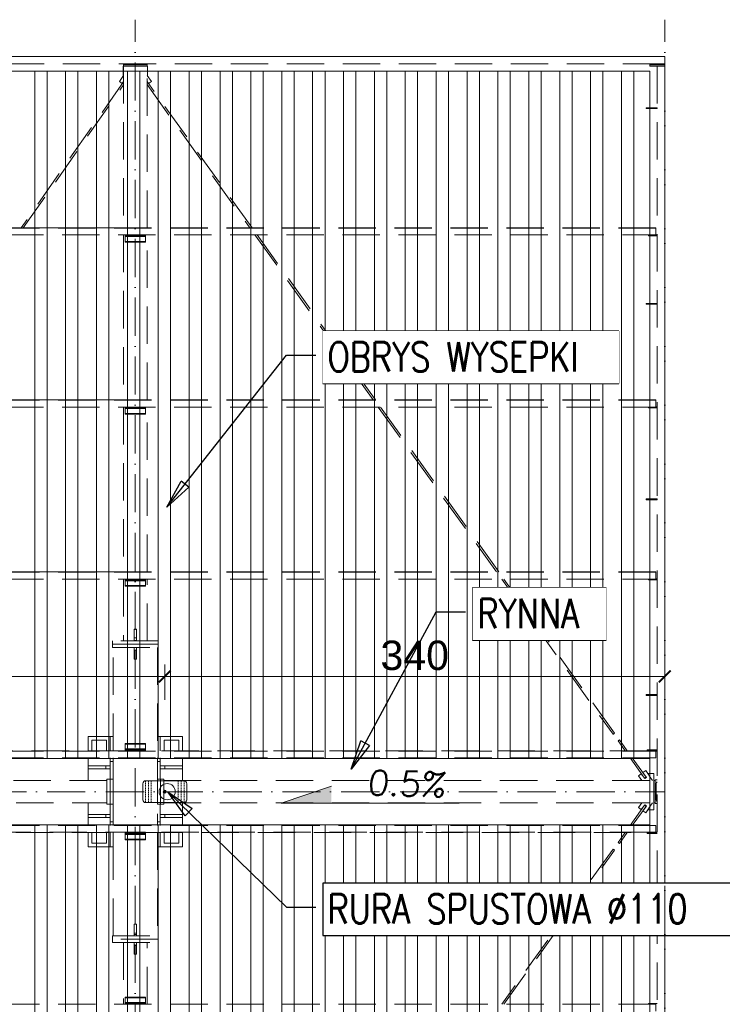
# Model space of a CAD drawing. Extents: x 64716 to 7565828, y -87108 to 5881792.
# Tile 13 of 160: x 117569 to 122347, y -47741 to -41045. Entities that reach past the tile are written whole.
import ezdxf

# ---------------------------------------------------------------- set-up
doc = ezdxf.new("R2010")
doc.units = 0
doc.header["$MEASUREMENT"] = 0
doc.set_wipeout_variables(frame=1)
for name, pattern in [('DASH', [0.75, 0.5, -0.25]), ('DASHDOT', [20, 13, -3.4, 0.2, -3.4]), ('DASHED', [19.05, 12.7, -6.35])]:
    doc.linetypes.add(name, pattern=pattern)
for name, color, linetype, lineweight in [('- AGP-1_WYMIARY', 7, 'Continuous', 20), ('a___wymiary', 46, 'Continuous', 18), ('BK_0.13', 4, 'Continuous', 9), ('BK_Beton', 140, 'Continuous', 15), ('BK_Kreskowanie', 215, 'Continuous', 5), ('BK_Opisy', 31, 'Continuous', 20), ('BK_Osie', 6, 'DASHDOT', 5), ('BK_Stal', 247, 'Continuous', 9)]:
    doc.layers.add(name, color=color, linetype=linetype, lineweight=lineweight)
for name, color, linetype in [('100_rzut_okna', 1, 'Continuous'), ('Rbcs_EX_Profile', 7, 'Continuous'), ('TB_CIENKA', 5, 'Continuous'), ('TB_WYMIAROWANIE', 5, 'Continuous')]:
    doc.layers.add(name, color=color, linetype=linetype)
doc.layers.add('tlo', color=7, linetype='Continuous', lineweight=9, true_color=0xb2b2b2)
doc.styles.add('ARIAL', font='arial.ttf')
doc.styles.add('ROMANS', font='simplex.shx', dxfattribs={"width": 0.8, "oblique": 15})
doc.styles.add('styl1', font='simplex.shx', dxfattribs={"oblique": 5})
doc.dimstyles.new('1_100', dxfattribs={"dimscale": 10, "dimtxt": 25, "dimasz": 20, "dimexe": 10, "dimexo": 10, "dimgap": 1, "dimtad": 0, "dimdec": 0, "dimzin": 0, "dimdsep": 46, "dimtxsty": 'ROMANS', "dimblk1": 'OBLIQUE', "dimblk2": 'OBLIQUE', "dimsah": 1, "dimcen": 0, "dimdle": 10, "dimclrd": 256, "dimclre": 256, "dimclrt": 2, "dimadec": 0, "dimazin": 0, "dimtfac": 0.4, "dimtdec": 0, "dimtmove": 0, "dimatfit": 3, "dimldrblk": 'CLOSEDBLANK', "dimfxl": 1, "dimtvp": 1, "dimtolj": 1, "dimtzin": 0, "dimarcsym": 0})
doc.dimstyles.new('mosstowy 1-100', dxfattribs={"dimscale": 20, "dimtxt": 10, "dimasz": 4, "dimexe": 4, "dimexo": 4, "dimgap": 2, "dimtad": 1, "dimdec": 0, "dimlfac": 0.1, "dimtxsty": 'ARIAL', "dimblk": 'ARCHTICK', "dimcen": 4, "dimclrd": 4, "dimclre": 4, "dimclrt": 256, "dimadec": 0, "dimazin": 0, "dimtfac": 1, "dimtdec": 0, "dimtmove": 1, "dimatfit": 3, "dimfxl": 8, "dimfxlon": 1, "dimlwd": 9, "dimlwe": 9, "dimarcsym": 0})

# ---------------------------------------------------------------- blocks, each defined once
blk = doc.blocks.new('dfgdfgdfgdfg')
at = {"layer": 'Rbcs_EX_Profile', "color": 0, "linetype": 'DASHED', "lineweight": 5, "ltscale": 20}
for p, q in [((-3567.9, -8297.7), (-10709.9, -8297.7)), ((-3567.9, -8297.7), (-3567.9, -8347.7)), ((-10709.9, -8347.7), (-3567.9, -8347.7)), ((-7247.9, -8363.7), (-7251.6, -8363.7)), ((-7251.6, -8363.7), (-7251.6, -8433.2)), ((-7247.9, -8347.7), (-7247.9, -8355.7)), ((-7087.9, -8355.7), (-7247.9, -8355.7)), ((-7247.9, -8355.7), (-7247.9, -8363.7)), ((-7087.9, -8355.7), (-7247.9, -8355.7)), ((-7087.9, -8363.7), (-7247.9, -8363.7)), ((-7247.9, -8363.7), (-7247.9, -9463.7)), ((-7087.9, -8355.7), (-7087.9, -8347.7)), ((-7087.9, -8355.7), (-7087.9, -8363.7)), ((-7084.1, -8363.7), (-7087.9, -8363.7)), ((-7087.9, -9463.7), (-7087.9, -8363.7)), ((-7084.1, -8433), (-7084.1, -8363.7)), ((-3667.9, -8347.7), (-3667.9, -8355.7)), ((-3667.9, -8347.7), (-3567.9, -8347.7)), ((-3567.9, -8355.7), (-3667.9, -8355.7)), ((-3667.9, -8355.7), (-3667.9, -8363.7)), ((-3567.9, -8355.7), (-3667.9, -8355.7)), ((-3667.9, -8363.7), (-3567.9, -8363.7)), ((-3567.9, -8363.7), (-3617.9, -8363.7)), ((-3617.9, -8363.7), (-3617.9, -18231.7)), ((-3567.9, -8355.7), (-3567.9, -8347.7)), ((-3567.9, -8363.7), (-3567.9, -8355.7)), ((-3567.9, -18231.7), (-3567.9, -8363.7)), ((-7247.9, -8427.9), (-7276.5, -8468.7)), ((-7247.9, -8428), (-7276.4, -8468.6)), ((-7059, -8468.2), (-7087.9, -8427.8)), ((-7247.9, -8469.8), (-7944.8, -9463.7)), ((-7930.1, -9463.7), (-7247.9, -8490.7)), ((-7276.4, -8468.6), (-7276.5, -8468.7)), ((-7276.5, -8468.7), (-7257.7, -8481.9)), ((-7276.4, -8468.6), (-7257.6, -8481.9)), ((-7257.7, -8481.9), (-7257.6, -8481.9)), ((-7257.6, -8481.9), (-7247.9, -8468)), ((-7077.7, -8481.5), (-7087.9, -8467.3)), ((-6374.3, -9463.7), (-7087.9, -8468.9)), ((-7087.9, -8489.5), (-6389.1, -9463.7)), ((-7077.7, -8481.5), (-7059, -8468.2)), ((-3692.9, -8646.7), (-3692.9, -8652.7)), ((-3692.9, -8646.7), (-3617.9, -8646.7)), ((-3692.9, -8652.7), (-3617.9, -8652.7)), ((-3617.9, -8652.7), (-3617.9, -8646.7)), ((-3627.9, -9463.7), (-10712.9, -9463.7)), ((-3627.9, -9465.6), (-10712.9, -9465.6)), ((-3627.9, -9465.7), (-10712.9, -9465.7)), ((-7247.9, -9463.7), (-10667.9, -9463.7)), ((-7087.9, -9463.7), (-7247.9, -9463.7)), ((-3627.9, -9463.7), (-7087.9, -9463.7)), ((-3627.9, -9465.6), (-3627.9, -9463.7)), ((-3627.9, -9463.7), (-3627.9, -9463.7)), ((-3627.9, -9511.7), (-3627.9, -9465.6)), ((-10712.9, -9511.7), (-3627.9, -9511.7)), ((-7247.9, -9511.7), (-7247.9, -10633.7)), ((-7237.9, -9511.7), (-7237.9, -9513.7)), ((-7237.9, -9513.7), (-7237.9, -9517.1)), ((-7237.9, -9513.7), (-7097.9, -9513.7)), ((-7237.9, -9517.1), (-7237.9, -9522.8)), ((-7237.9, -9517.1), (-7097.9, -9517.1)), ((-7237.9, -9522.8), (-7097.9, -9522.8)), ((-7237.9, -9522.8), (-7237.9, -9556.3)), ((-7237.9, -9556.3), (-7237.9, -9559.7)), ((-7237.9, -9556.3), (-7097.9, -9556.3)), ((-7237.9, -9559.7), (-7097.9, -9559.7)), ((-7097.9, -9513.7), (-7097.9, -9511.7)), ((-7097.9, -9517.1), (-7097.9, -9513.7)), ((-7097.9, -9522.8), (-7097.9, -9517.1)), ((-7097.9, -9556.3), (-7097.9, -9522.8)), ((-7097.9, -9559.7), (-7097.9, -9556.3)), ((-7087.9, -10633.7), (-7087.9, -9511.7)), ((-6354.7, -9511.7), (-5549.9, -10633.7)), ((-5535.1, -10633.7), (-6339.9, -9511.7)), ((-3677.9, -9511.7), (-3677.9, -9517.6)), ((-3677.9, -9517.6), (-3617.9, -9517.6)), ((-3617.9, -9509.8), (-3627.9, -9509.8)), ((-3627.9, -9511.6), (-3617.9, -9511.6)), ((-3692.9, -9976.7), (-3692.9, -9982.7)), ((-3692.9, -9976.7), (-3617.9, -9976.7)), ((-3617.9, -9982.7), (-3617.9, -9976.7)), ((-3692.9, -9982.7), (-3617.9, -9982.7)), ((-3627.9, -10633.7), (-10712.9, -10633.7)), ((-3627.9, -10635.6), (-10712.9, -10635.6)), ((-3627.9, -10635.7), (-10712.9, -10635.7)), ((-7247.9, -10633.7), (-10667.9, -10633.7)), ((-7087.9, -10633.7), (-7247.9, -10633.7)), ((-3627.9, -10633.7), (-7087.9, -10633.7)), ((-3627.9, -10635.6), (-3627.9, -10633.7)), ((-3627.9, -10633.7), (-3627.9, -10633.7)), ((-3627.9, -10681.7), (-3627.9, -10635.6)), ((-10712.9, -10681.7), (-3627.9, -10681.7)), ((-7247.9, -10681.7), (-7247.9, -11803.7)), ((-7237.9, -10681.7), (-7237.9, -10683.7)), ((-7237.9, -10683.7), (-7237.9, -10687.1)), ((-7237.9, -10683.7), (-7097.9, -10683.7)), ((-7237.9, -10687.1), (-7237.9, -10692.8)), ((-7237.9, -10687.1), (-7097.9, -10687.1)), ((-7237.9, -10692.8), (-7097.9, -10692.8)), ((-7237.9, -10692.8), (-7237.9, -10726.3)), ((-7097.9, -10683.7), (-7097.9, -10681.7)), ((-7097.9, -10687.1), (-7097.9, -10683.7)), ((-7097.9, -10692.8), (-7097.9, -10687.1)), ((-7097.9, -10726.3), (-7097.9, -10692.8)), ((-7087.9, -11803.7), (-7087.9, -10681.7)), ((-5515.5, -10681.7), (-4710.7, -11803.7)), ((-4695.9, -11803.7), (-5500.7, -10681.7)), ((-3677.9, -10681.7), (-3677.9, -10687.6)), ((-3677.9, -10687.6), (-3617.9, -10687.6)), ((-3617.9, -10679.8), (-3627.9, -10679.8)), ((-3627.9, -10681.6), (-3617.9, -10681.6)), ((-7237.9, -10726.3), (-7237.9, -10729.7)), ((-7237.9, -10726.3), (-7097.9, -10726.3)), ((-7237.9, -10729.7), (-7097.9, -10729.7)), ((-7097.9, -10729.7), (-7097.9, -10726.3)), ((-3692.9, -11306.7), (-3692.9, -11312.7)), ((-3692.9, -11306.7), (-3617.9, -11306.7)), ((-3617.9, -11312.7), (-3692.9, -11312.7)), ((-3617.9, -11312.7), (-3617.9, -11306.7)), ((-3627.9, -11803.7), (-10712.9, -11803.7)), ((-3627.9, -11805.6), (-10712.9, -11805.6)), ((-3627.9, -11805.7), (-10712.9, -11805.7)), ((-10712.9, -11851.7), (-3627.9, -11851.7)), ((-7247.9, -11803.7), (-10667.9, -11803.7)), ((-7087.9, -11803.7), (-7247.9, -11803.7)), ((-7247.9, -11851.7), (-7247.9, -12272.4)), ((-7237.9, -11853.7), (-7237.9, -11851.7)), ((-7097.9, -11853.7), (-7097.9, -11851.7)), ((-3627.9, -11803.7), (-7087.9, -11803.7)), ((-7087.9, -12272.4), (-7087.9, -11851.7)), ((-4676.3, -11851.7), (-3918.9, -12907.6)), ((-3909.1, -12900.6), (-4661.5, -11851.7)), ((-3677.9, -11851.7), (-3677.9, -11857.6)), ((-3627.9, -11805.6), (-3627.9, -11803.7)), ((-3627.9, -11803.7), (-3627.9, -11803.7)), ((-3627.9, -11851.7), (-3627.9, -11805.6)), ((-3617.9, -11849.8), (-3627.9, -11849.8)), ((-3627.9, -11851.6), (-3617.9, -11851.6)), ((-7237.9, -11853.7), (-7237.9, -11857.1)), ((-7237.9, -11853.7), (-7097.9, -11853.7)), ((-7237.9, -11857.1), (-7237.9, -11862.8)), ((-7237.9, -11857.1), (-7097.9, -11857.1)), ((-7237.9, -11862.8), (-7097.9, -11862.8)), ((-7237.9, -11896.3), (-7237.9, -11862.8)), ((-7237.9, -11896.3), (-7237.9, -11899.7)), ((-7237.9, -11896.3), (-7097.9, -11896.3)), ((-7237.9, -11899.7), (-7097.9, -11899.7)), ((-7097.9, -11857.1), (-7097.9, -11853.7)), ((-7097.9, -11862.8), (-7097.9, -11857.1)), ((-7097.9, -11896.3), (-7097.9, -11862.8)), ((-7097.9, -11899.7), (-7097.9, -11896.3)), ((-3677.9, -11857.6), (-3617.9, -11857.6)), ((-7160.9, -12192.4), (-7174.9, -12192.4)), ((-7174.9, -12192.4), (-7174.9, -12252.4)), ((-7174.9, -12252.4), (-7160.9, -12252.4)), ((-7174.9, -12252.4), (-7174.9, -12272.4)), ((-7160.9, -12252.4), (-7160.9, -12192.4)), ((-7160.9, -12252.4), (-7160.9, -12272.4)), ((-7322.9, -12272.4), (-7322.9, -12294.4)), ((-7012.9, -12272.4), (-7322.9, -12272.4)), ((-7012.9, -12294.4), (-7322.9, -12294.4)), ((-7322.9, -12294.4), (-7322.9, -12316.4)), ((-7322.9, -12294.4), (-7012.9, -12294.4)), ((-7322.9, -12316.4), (-7012.9, -12316.4)), ((-7317.9, -13020.1), (-7317.9, -12316.4)), ((-7174.9, -12272.4), (-7160.9, -12272.4)), ((-7160.9, -12316.4), (-7174.9, -12316.4)), ((-7174.9, -12316.4), (-7174.9, -12336.4)), ((-7160.9, -12336.4), (-7160.9, -12316.4)), ((-7017.9, -12316.4), (-7017.9, -13020.1)), ((-7012.9, -12294.4), (-7012.9, -12272.4)), ((-7012.9, -12316.4), (-7012.9, -12294.4)), ((-7160.9, -12336.4), (-7174.9, -12336.4)), ((-7174.9, -12336.4), (-7174.9, -12396.4)), ((-7160.9, -12396.4), (-7160.9, -12336.4)), ((-7174.9, -12396.4), (-7160.9, -12396.4)), ((-3692.9, -12636.7), (-3692.9, -12642.7)), ((-3617.9, -12636.7), (-3692.9, -12636.7)), ((-3617.9, -12642.7), (-3692.9, -12642.7)), ((-3617.9, -12642.7), (-3617.9, -12636.7)), ((-7337.9, -12922.7), (-7487.9, -12922.7)), ((-7487.9, -12922.7), (-7487.9, -13020.1)), ((-7317.9, -12922.7), (-7337.9, -12922.7)), ((-7337.9, -12922.7), (-7337.9, -13020.1)), ((-7317.9, -13020.1), (-7317.9, -12922.7)), ((-6997.9, -12922.7), (-7017.9, -12922.7)), ((-6997.9, -13020.1), (-6997.9, -12922.7)), ((-6847.9, -12922.7), (-6997.9, -12922.7)), ((-6847.9, -13020.1), (-6847.9, -12922.7)), ((-3918.9, -12907.6), (-3918.5, -12907.3)), ((-3918.5, -12907.3), (-3917.4, -12906.6)), ((-3917.4, -12906.6), (-3915.8, -12905.5)), ((-3915.8, -12905.5), (-3914, -12904.1)), ((-3914, -12904.1), (-3912.1, -12902.8)), ((-3912.1, -12902.8), (-3910.5, -12901.7)), ((-3910.5, -12901.7), (-3909.5, -12900.9)), ((-3909.5, -12900.9), (-3909.1, -12900.6)), ((-7362.9, -12947.7), (-7462.9, -12947.7)), ((-7462.9, -12947.7), (-7462.9, -13020.1)), ((-7362.9, -13020.1), (-7362.9, -12947.7)), ((-7237.9, -12970), (-7237.9, -12973.6)), ((-7097.9, -12970), (-7237.9, -12970)), ((-7097.9, -12970), (-7237.9, -12970)), ((-7237.9, -12970), (-7237.9, -12970)), ((-7097.9, -12973.6), (-7237.9, -12973.6)), ((-7237.9, -12973.6), (-7237.9, -13007.1)), ((-7097.9, -12973.6), (-7097.9, -12970)), ((-7097.9, -12970), (-7097.9, -12970)), ((-7097.9, -13007.1), (-7097.9, -12973.6)), ((-6872.9, -12947.7), (-6972.9, -12947.7)), ((-6972.9, -12947.7), (-6972.9, -13020.1)), ((-6872.9, -13020.1), (-6872.9, -12947.7)), ((-3885.3, -12953), (-3875.5, -12946)), ((-3885.3, -12953), (-3837.2, -13020.1)), ((-3822.4, -13020.1), (-3875.5, -12946)), ((-10712.9, -13021.7), (-3687.9, -13021.7)), ((-7237.9, -13020.1), (-10647.9, -13020.1)), ((-7237.9, -13007.1), (-7237.9, -13014.2)), ((-7097.9, -13007.1), (-7237.9, -13007.1)), ((-7097.9, -13014.2), (-7237.9, -13014.2)), ((-7237.9, -13014.2), (-7237.9, -13015.4)), ((-7237.9, -13015.4), (-7237.9, -13018.9)), ((-7237.9, -13015.4), (-7097.9, -13015.4)), ((-7097.9, -13018.9), (-7237.9, -13018.9)), ((-7237.9, -13018.9), (-7237.9, -13021.4)), ((-7237.9, -13021.4), (-7097.9, -13021.4)), ((-7097.9, -13014.2), (-7097.9, -13007.1)), ((-7097.9, -13015.4), (-7097.9, -13014.2)), ((-7097.9, -13018.9), (-7097.9, -13015.4)), ((-7097.9, -13021.4), (-7097.9, -13018.9)), ((-3687.9, -13020.1), (-7097.9, -13020.1)), ((-3617.9, -13013.9), (-3687.9, -13013.9)), ((-3687.9, -13013.9), (-3687.9, -13015.7)), ((-3687.9, -13015.7), (-3687.9, -13021.7)), ((-3687.9, -13015.7), (-3617.9, -13015.7)), ((-3687.9, -13021.7), (-3617.9, -13021.7)), ((-3627.9, -13066.6), (-3627.9, -13021.7)), ((-10712.9, -13066.6), (-3627.9, -13066.6)), ((-7487.9, -13066.6), (-7487.9, -13122.7)), ((-7367.9, -13122.7), (-7487.9, -13122.7)), ((-7487.9, -13122.7), (-7487.9, -13142.7)), ((-7367.9, -13122.7), (-7367.9, -13142.7)), ((-7367.9, -13122.7), (-7337.9, -13122.7)), ((-7337.9, -13066.6), (-7337.9, -13092.7)), ((-7317.9, -13092.7), (-7337.9, -13092.7)), ((-7337.9, -13092.7), (-7337.9, -13212.7)), ((-7337.9, -13142.7), (-7337.9, -13122.7)), ((-7317.9, -13528.7), (-7317.9, -13066.6)), ((-7317.9, -13092.7), (-7317.9, -13066.6)), ((-7317.9, -13212.7), (-7317.9, -13092.7)), ((-7017.9, -13066.6), (-7017.9, -13528.7)), ((-6997.9, -13092.7), (-7017.9, -13092.7)), ((-6997.9, -13092.7), (-6997.9, -13066.6)), ((-6997.9, -13212.7), (-6997.9, -13092.7)), ((-6997.9, -13142.7), (-6997.9, -13122.7)), ((-6997.9, -13122.7), (-6967.9, -13122.7)), ((-6847.9, -13122.7), (-6967.9, -13122.7)), ((-6967.9, -13142.7), (-6967.9, -13122.7)), ((-6847.9, -13122.7), (-6847.9, -13066.6)), ((-6847.9, -13142.7), (-6847.9, -13122.7)), ((-3803.7, -13066.6), (-3704.5, -13204.9)), ((-3694.8, -13197.9), (-3789, -13066.6)), ((-7487.9, -13142.7), (-7367.9, -13142.7)), ((-7487.9, -13142.7), (-7487.9, -13222.7)), ((-7367.9, -13142.7), (-7337.9, -13142.7)), ((-6967.9, -13142.7), (-6997.9, -13142.7)), ((-6967.9, -13142.7), (-6847.9, -13142.7)), ((-6847.9, -13222.7), (-6847.9, -13142.7)), ((-3727.3, -13176.2), (-3746, -13189.6)), ((-3746, -13189.6), (-3722.4, -13222.7)), ((-3727.3, -13176.2), (-3704, -13208.8)), ((-3697.2, -13154.7), (-3715.9, -13168.1)), ((-3715.9, -13168.1), (-3692.6, -13200.6)), ((-3700.9, -13189.1), (-3701, -13189.2)), ((-3656.5, -13211.7), (-3697.2, -13154.7)), ((-3680.9, -13174.1), (-3682.5, -13175.3)), ((-3640.9, -13174.1), (-3680.9, -13174.1)), ((-3640.9, -13222.7), (-3640.9, -13174.1)), ((-7361.9, -13222.7), (-14073.9, -13222.7)), ((-7339.9, -13212.7), (-7361.9, -13212.7)), ((-7361.9, -13382.7), (-7361.9, -13212.7)), ((-7339.9, -13382.7), (-7339.9, -13212.7)), ((-7317.9, -13212.7), (-7339.9, -13212.7)), ((-7339.9, -13212.7), (-7339.9, -13382.7)), ((-7317.9, -13212.7), (-7317.9, -13382.7)), ((-6995.9, -13212.7), (-7017.9, -13212.7)), ((-7017.9, -13382.7), (-7017.9, -13212.7)), ((-6973.9, -13212.7), (-6995.9, -13212.7)), ((-6995.9, -13212.7), (-6995.9, -13382.7)), ((-6995.9, -13382.7), (-6995.9, -13212.7)), ((-6973.9, -13382.7), (-6973.9, -13212.7)), ((-6973.9, -13222.7), (-6973.9, -13372.7)), ((-6973.9, -13222.7), (-3640.9, -13222.7)), ((-3710.6, -13196.4), (-3712.1, -13197.5)), ((-3694.8, -13197.9), (-3704.5, -13204.9)), ((-3704, -13208.8), (-3692.6, -13200.6)), ((-3654.9, -13214.1), (-3656.5, -13211.7)), ((-3653.5, -13216.8), (-3654.9, -13214.1)), ((-3652.4, -13219.5), (-3653.5, -13216.8)), ((-3651.6, -13222.3), (-3652.4, -13219.5)), ((-3651.6, -13222.7), (-3651.6, -13222.3)), ((-3632.9, -13222.7), (-3640.9, -13222.7)), ((-3640.9, -13372.7), (-3640.9, -13222.7)), ((-3617.9, -13217.7), (-3632.9, -13217.7)), ((-3632.9, -13217.7), (-3632.9, -13377.7)), ((-3625.4, -13239.9), (-3624.6, -13235.8)), ((-3625.4, -13355.5), (-3625.4, -13239.9)), ((-3624.6, -13235.8), (-3622.3, -13232.4)), ((-3622.3, -13232.4), (-3618.9, -13230.2)), ((-3618.9, -13230.2), (-3617.9, -13229.9)), ((-14073.9, -13372.7), (-7361.9, -13372.7)), ((-7487.9, -13372.7), (-7487.9, -13452.7)), ((-7361.9, -13382.7), (-7339.9, -13382.7)), ((-7339.9, -13382.7), (-7317.9, -13382.7)), ((-7337.9, -13382.7), (-7337.9, -13502.7)), ((-7317.9, -13502.7), (-7317.9, -13382.7)), ((-7017.9, -13382.7), (-6995.9, -13382.7)), ((-6997.9, -13502.7), (-6997.9, -13382.7)), ((-6995.9, -13382.7), (-6973.9, -13382.7)), ((-6973.9, -13372.7), (-3640.9, -13372.7)), ((-6847.9, -13452.7), (-6847.9, -13372.7)), ((-3704.5, -13390.4), (-3803.7, -13528.7)), ((-3722.4, -13372.7), (-3746, -13405.7)), ((-3704, -13386.5), (-3727.3, -13419.1)), ((-3694.8, -13397.4), (-3704.5, -13390.4)), ((-3692.6, -13394.7), (-3704, -13386.5)), ((-3697.2, -13440.6), (-3656.5, -13383.7)), ((-3656.5, -13383.7), (-3654.9, -13381.2)), ((-3654.9, -13381.2), (-3653.5, -13378.6)), ((-3653.5, -13378.6), (-3652.4, -13375.8)), ((-3652.4, -13375.8), (-3651.6, -13373)), ((-3651.6, -13373), (-3651.6, -13372.7)), ((-3640.9, -13421.2), (-3640.9, -13372.7)), ((-3640.9, -13372.7), (-3632.9, -13372.7)), ((-3632.9, -13377.7), (-3617.9, -13377.7)), ((-3624.6, -13359.5), (-3625.4, -13355.5)), ((-3622.3, -13362.9), (-3624.6, -13359.5)), ((-3618.9, -13365.2), (-3622.3, -13362.9)), ((-3617.9, -13365.4), (-3618.9, -13365.2)), ((-7367.9, -13452.7), (-7487.9, -13452.7)), ((-7487.9, -13452.7), (-7487.9, -13472.7)), ((-7367.9, -13452.7), (-7367.9, -13472.7)), ((-7337.9, -13452.7), (-7367.9, -13452.7)), ((-7337.9, -13472.7), (-7337.9, -13452.7)), ((-6997.9, -13472.7), (-6997.9, -13452.7)), ((-6967.9, -13452.7), (-6997.9, -13452.7)), ((-6847.9, -13452.7), (-6967.9, -13452.7)), ((-6967.9, -13472.7), (-6967.9, -13452.7)), ((-6847.9, -13472.7), (-6847.9, -13452.7)), ((-3789, -13528.7), (-3694.8, -13397.4)), ((-3746, -13405.7), (-3727.3, -13419.1)), ((-3715.9, -13427.2), (-3692.6, -13394.7)), ((-3715.9, -13427.2), (-3697.2, -13440.6)), ((-3712.1, -13397.8), (-3710.6, -13398.9)), ((-3701, -13406.1), (-3700.9, -13406.2)), ((-3682.5, -13420), (-3680.9, -13421.2)), ((-3680.9, -13421.2), (-3640.9, -13421.2)), ((-7487.9, -13472.7), (-7367.9, -13472.7)), ((-7487.9, -13472.7), (-7487.9, -13528.7)), ((-7367.9, -13472.7), (-7337.9, -13472.7)), ((-7337.9, -13502.7), (-7317.9, -13502.7)), ((-7337.9, -13502.7), (-7337.9, -13528.7)), ((-7317.9, -13528.7), (-7317.9, -13502.7)), ((-7017.9, -13502.7), (-6997.9, -13502.7)), ((-6997.9, -13472.7), (-6967.9, -13472.7)), ((-6997.9, -13528.7), (-6997.9, -13502.7)), ((-6967.9, -13472.7), (-6847.9, -13472.7)), ((-6847.9, -13528.7), (-6847.9, -13472.7)), ((-3627.9, -13528.7), (-10712.9, -13528.7)), ((-3687.9, -13573.7), (-10712.9, -13573.7)), ((-10647.9, -13575.3), (-7237.9, -13575.3)), ((-7487.9, -13575.3), (-7487.9, -13672.7)), ((-7462.9, -13575.3), (-7462.9, -13647.7)), ((-7362.9, -13647.7), (-7362.9, -13575.3)), ((-7337.9, -13575.3), (-7337.9, -13672.7)), ((-7317.9, -14279), (-7317.9, -13575.3)), ((-7317.9, -13672.7), (-7317.9, -13575.3)), ((-7097.9, -13573.9), (-7237.9, -13573.9)), ((-7237.9, -13573.9), (-7237.9, -13576.4)), ((-7237.9, -13576.4), (-7237.9, -13580)), ((-7237.9, -13576.4), (-7097.9, -13576.4)), ((-7097.9, -13580), (-7237.9, -13580)), ((-7237.9, -13580), (-7237.9, -13581.1)), ((-7237.9, -13581.1), (-7237.9, -13588.2)), ((-7237.9, -13581.1), (-7097.9, -13581.1)), ((-7237.9, -13588.2), (-7097.9, -13588.2)), ((-7237.9, -13588.2), (-7237.9, -13621.7)), ((-7097.9, -13573.9), (-7097.9, -13576.4)), ((-7097.9, -13575.3), (-3687.9, -13575.3)), ((-7097.9, -13580), (-7097.9, -13576.4)), ((-7097.9, -13580), (-7097.9, -13581.1)), ((-7097.9, -13588.2), (-7097.9, -13581.1)), ((-7097.9, -13588.2), (-7097.9, -13621.7)), ((-7017.9, -13575.3), (-7017.9, -14279)), ((-6997.9, -13672.7), (-6997.9, -13575.3)), ((-6972.9, -13575.3), (-6972.9, -13647.7)), ((-6872.9, -13647.7), (-6872.9, -13575.3)), ((-6847.9, -13672.7), (-6847.9, -13575.3)), ((-3837.2, -13575.3), (-3885.3, -13642.3)), ((-3875.5, -13649.3), (-3822.4, -13575.3)), ((-3687.9, -13573.7), (-3687.9, -13579.7)), ((-3617.9, -13573.7), (-3687.9, -13573.7)), ((-3617.9, -13579.7), (-3687.9, -13579.7)), ((-3687.9, -13579.7), (-3687.9, -13581.5)), ((-3687.9, -13581.5), (-3617.9, -13581.5)), ((-3627.9, -13528.7), (-3627.9, -13573.7)), ((-7462.9, -13647.7), (-7362.9, -13647.7)), ((-7237.9, -13621.7), (-7237.9, -13625.3)), ((-7237.9, -13621.7), (-7097.9, -13621.7)), ((-7237.9, -13625.3), (-7097.9, -13625.3)), ((-7237.9, -13625.3), (-7097.9, -13625.3)), ((-7237.9, -13625.3), (-7237.9, -13625.3)), ((-7097.9, -13625.3), (-7097.9, -13621.7)), ((-7097.9, -13625.3), (-7097.9, -13625.3)), ((-6972.9, -13647.7), (-6872.9, -13647.7)), ((-3885.3, -13642.3), (-3875.5, -13649.3)), ((-7487.9, -13672.7), (-7337.9, -13672.7)), ((-7337.9, -13672.7), (-7317.9, -13672.7)), ((-7017.9, -13672.7), (-6997.9, -13672.7)), ((-6997.9, -13672.7), (-6847.9, -13672.7)), ((-3918.9, -13687.7), (-4676.3, -14743.7)), ((-4661.5, -14743.7), (-3909.1, -13694.7)), ((-3918.5, -13688), (-3918.9, -13687.7)), ((-3917.4, -13688.7), (-3918.5, -13688)), ((-3915.8, -13689.8), (-3917.4, -13688.7)), ((-3914, -13691.2), (-3915.8, -13689.8)), ((-3912.1, -13692.5), (-3914, -13691.2)), ((-3910.5, -13693.7), (-3912.1, -13692.5)), ((-3909.5, -13694.4), (-3910.5, -13693.7)), ((-3909.1, -13694.7), (-3909.5, -13694.4)), ((-3692.9, -13952.7), (-3692.9, -13958.7)), ((-3692.9, -13952.7), (-3617.9, -13952.7)), ((-3617.9, -13958.7), (-3692.9, -13958.7)), ((-3617.9, -13958.7), (-3617.9, -13952.7)), ((-7160.9, -14199), (-7174.9, -14199)), ((-7174.9, -14199), (-7174.9, -14259)), ((-7174.9, -14259), (-7160.9, -14259)), ((-7174.9, -14259), (-7174.9, -14279)), ((-7160.9, -14259), (-7160.9, -14199)), ((-7160.9, -14279), (-7160.9, -14259)), ((-7322.9, -14279), (-7322.9, -14301)), ((-7322.9, -14279), (-7012.9, -14279)), ((-7322.9, -14301), (-7322.9, -14323)), ((-7012.9, -14301), (-7322.9, -14301)), ((-7012.9, -14301), (-7322.9, -14301)), ((-7322.9, -14323), (-7012.9, -14323)), ((-7247.9, -14323), (-7247.9, -14743.7)), ((-7174.9, -14279), (-7160.9, -14279)), ((-7160.9, -14323), (-7174.9, -14323)), ((-7174.9, -14323), (-7174.9, -14343)), ((-7160.9, -14343), (-7160.9, -14323)), ((-7087.9, -14743.7), (-7087.9, -14323)), ((-7012.9, -14301), (-7012.9, -14279)), ((-7012.9, -14323), (-7012.9, -14301)), ((-7160.9, -14343), (-7174.9, -14343)), ((-7174.9, -14343), (-7174.9, -14403)), ((-7160.9, -14403), (-7160.9, -14343)), ((-7174.9, -14403), (-7160.9, -14403)), ((-7237.9, -14695.6), (-7237.9, -14699)), ((-7097.9, -14695.6), (-7237.9, -14695.6)), ((-7097.9, -14699), (-7237.9, -14699)), ((-7237.9, -14699), (-7237.9, -14732.5)), ((-7097.9, -14699), (-7097.9, -14695.6)), ((-7097.9, -14699), (-7097.9, -14732.5)), ((-3627.9, -14743.7), (-10712.9, -14743.7)), ((-7237.9, -14732.5), (-7237.9, -14738.2)), ((-7097.9, -14732.5), (-7237.9, -14732.5)), ((-7237.9, -14738.2), (-7237.9, -14741.7)), ((-7097.9, -14738.2), (-7237.9, -14738.2)), ((-7097.9, -14741.7), (-7237.9, -14741.7)), ((-7237.9, -14741.7), (-7237.9, -14743.7)), ((-7097.9, -14738.2), (-7097.9, -14732.5)), ((-7097.9, -14741.7), (-7097.9, -14738.2)), ((-7097.9, -14741.7), (-7097.9, -14743.7)), ((-3677.9, -14737.8), (-3677.9, -14743.7)), ((-3617.9, -14737.8), (-3677.9, -14737.8)), ((-3627.9, -14789.7), (-3627.9, -14743.7))]:
    blk.add_line(p, q, dxfattribs=at)
blk = doc.blocks.new('*U370')
at = {"layer": 'BK_Kreskowanie'}
for p, q in [((-42, 4900), (-42, 225)), ((42, 4900), (42, 225)), ((-42, -225), (-42, -4900)), ((42, -225), (42, -4900))]:
    blk.add_line(p, q, dxfattribs=at)
blk = doc.blocks.new('_ClosedBlank')
at = {"layer": 'TB_WYMIAROWANIE', "color": 0, "lineweight": -2}
for p, q in [((-1, 0.167), (0, 0)), ((-1, 0.167), (-1, -0.167)), ((0, 0), (-1, -0.167))]:
    blk.add_line(p, q, dxfattribs=at)
blk = doc.blocks.new('_Oblique')
at = {"color": 0, "lineweight": -2}
blk.add_line((-0.5, -0.5), (0.5, 0.5), dxfattribs=at)
blk = doc.blocks.new('zabezp')
at = {"layer": '- AGP-1_WYMIARY', "true_color": 0x291af9}
h = blk.add_hatch(color=180, dxfattribs=at)
h.dxf.hatch_style = 1
h.paths.add_polyline_path([(-16112.59, 5302.07, 1), (-16114.59, 5302.07, 1)])
at = {"layer": '- AGP-1_WYMIARY', "color": 180, "true_color": 0x291af9}
blk.add_lwpolyline([(-16128.51, 5307.51), (-16128.51, 5296.63, 0.414214), (-16126.51, 5294.63), (-16100.67, 5294.63, 0.414214), (-16098.67, 5296.63), (-16098.67, 5307.51, 0.414214), (-16100.67, 5309.51), (-16126.51, 5309.51, 0.414214)], format="xyb", close=True, dxfattribs=at)
at = {"layer": '- AGP-1_WYMIARY', "color": 180, "linetype": 'DASH', "ltscale": 2, "true_color": 0x291af9}
for points in [[(-16126.73, 5309.51), (-16126.73, 5294.63)], [(-16124.73, 5309.51), (-16124.73, 5294.63)], [(-16122.73, 5309.51), (-16122.73, 5294.63)], [(-16104.44, 5309.51), (-16104.44, 5294.63)], [(-16102.44, 5309.51), (-16102.44, 5294.63)], [(-16100.44, 5309.51), (-16100.44, 5294.63)]]:
    blk.add_lwpolyline(points, dxfattribs=at)
at = {"layer": '- AGP-1_WYMIARY', "color": 180, "true_color": 0x291af9}
blk.add_circle((-16113.59, 5302.07), 1, dxfattribs=at)
blk = doc.blocks.new('_ArchTick')
at = {"layer": '100_rzut_okna', "color": 0, "linetype": 'Continuous', "const_width": 0.15}
blk.add_lwpolyline([(-0.5, -0.5), (0.5, 0.5)], dxfattribs=at)
blk = doc.blocks.new('*D580')
at = {"layer": 'a___wymiary', "color": 4, "lineweight": 9}
for p, q in [((113355.2, -45671.4), (113355.2, -45431.4)), ((118555.2, -45671.4), (118555.2, -45431.4)), ((113355.2, -45511.4), (118555.2, -45511.4))]:
    blk.add_line(p, q, dxfattribs=at)
at = {"layer": 'Defpoints', "color": 0}
for p in [(118555.2, -45511.4), (113355.2, -46295.2), (118555.2, -46295.2)]:
    blk.add_point(p, dxfattribs=at)
at = {"layer": 'a___wymiary', "color": 4, "lineweight": 9, "xscale": 80, "yscale": 80, "zscale": 80, "rotation": 180}
blk.add_blockref('_ArchTick', (113355.2, -45511.4), dxfattribs=at)
at = {"layer": 'a___wymiary', "color": 4, "lineweight": 9, "xscale": 80, "yscale": 80, "zscale": 80}
blk.add_blockref('_ArchTick', (118555.2, -45511.4), dxfattribs=at)
at = {"layer": 'a___wymiary', "insert": (115955.2, -45369.3), "char_height": 200, "attachment_point": 5, "style": 'ARIAL'}
blk.add_mtext('520', dxfattribs=at)
blk = doc.blocks.new('*D581')
at = {"layer": 'a___wymiary', "color": 4, "lineweight": 9}
for p, q in [((118555.2, -45671.4), (118555.2, -45431.4)), ((121955, -45642.6), (121955, -45431.4)), ((118555.2, -45511.4), (121955, -45511.4))]:
    blk.add_line(p, q, dxfattribs=at)
at = {"layer": 'Defpoints', "color": 0}
for p in [(121955, -45511.4), (121955, -45722.6), (118555.2, -46295.2)]:
    blk.add_point(p, dxfattribs=at)
at = {"layer": 'a___wymiary', "color": 4, "lineweight": 9, "xscale": 80, "yscale": 80, "zscale": 80, "rotation": 180}
blk.add_blockref('_ArchTick', (118555.2, -45511.4), dxfattribs=at)
at = {"layer": 'a___wymiary', "color": 4, "lineweight": 9, "xscale": 80, "yscale": 80, "zscale": 80}
blk.add_blockref('_ArchTick', (121955, -45511.4), dxfattribs=at)
at = {"layer": 'a___wymiary', "insert": (120255.1, -45369.2), "char_height": 200, "attachment_point": 5, "style": 'ARIAL'}
blk.add_mtext('340', dxfattribs=at)

msp = doc.modelspace()

# ---------------------------------------------------------------- hatches: boundary and pattern name
at = {"layer": 'BK_0.13'}
msp.add_hatch(color=256, dxfattribs=at).paths.add_polyline_path([(119346.4, -46373.1), (119688.6, -46258.3), (119686.7, -46373.1)])
msp.add_hatch(color=256, dxfattribs=at).paths.add_polyline_path([(119346.4, -46373.1), (119688.6, -46258.3), (119686.7, -46373.1)])

# ---------------------------------------------------------------- linework, layer by layer
msp.add_lwpolyline([(119629.3, -43163.1), (119629.3, -43518.4), (121643.8, -43518.4), (121643.8, -43163.1)], close=True)
msp.add_lwpolyline([(119629.3, -43163.1), (119629.3, -43518.4), (121643.8, -43518.4), (121643.8, -43163.1)], close=True)
at = {"elevation": 0}
msp.add_lwpolyline([(120648.6, -44908.4), (120648.6, -45263.7), (121557.8, -45263.7), (121557.8, -44908.4)], close=True, dxfattribs=at)
at = {"layer": 'BK_0.13'}
msp.add_line((119346.4, -46373.1), (119688.6, -46258.3), dxfattribs=at)
msp.add_line((119346.4, -46373.1), (119688.6, -46258.3), dxfattribs=at)
at = {"layer": 'BK_Beton', "ltscale": 10}
for p, q in [((92455, -41295.2), (121955, -41295.2)), ((121955, -41295.2), (121955, -51295.2)), ((92555, -41395.2), (121855, -41395.2)), ((121855, -41395.2), (121855, -51195.2)), ((92555, -46070.2), (121855, -46070.2)), ((92555, -46520.2), (121855, -46520.2))]:
    msp.add_line(p, q, dxfattribs=at)
msp.add_circle((118571.8, -46295.2), 55, dxfattribs=at)
at = {"layer": 'BK_Osie', "ltscale": 20}
for p, q in [((118355, -52795.2), (118355, -41045.2)), ((90955, -41295.2), (121955, -41295.2)), ((90955, -46295.2), (121955, -46295.2))]:
    msp.add_line(p, q, dxfattribs=at)
at = {"layer": 'BK_Stal', "color": 4}
msp.add_line((119346.4, -46373.1), (120558, -46373.1), dxfattribs=at)

# ---------------------------------------------------------------- block references
at = {"layer": '- AGP-1_WYMIARY', "xscale": -10, "yscale": 10, "zscale": 10}
msp.add_blockref('zabezp', (-42580.7, -99315.9), dxfattribs=at)
at = {"layer": 'BK_Beton', "color": 0, "linetype": 'ByBlock', "lineweight": -2, "transparency": 16777216}
for p in [(117713, -46295.2), (117923, -46295.2), (118133, -46295.2), (118343, -46295.2), (118553, -46295.2), (118763, -46295.2), (118973, -46295.2), (119183, -46295.2), (119393, -46295.2), (119603, -46295.2), (119813, -46295.2), (120023, -46295.2), (120233, -46295.2), (120443, -46295.2), (120653, -46295.2), (120863, -46295.2), (121073, -46295.2), (121283, -46295.2), (121493, -46295.2), (121703, -46295.2)]:
    msp.add_blockref('*U370', p, dxfattribs=at)
at = {"layer": 'tlo'}
msp.add_blockref('dfgdfgdfgdfg', (125522.9, -32997.5), dxfattribs=at)

# ---------------------------------------------------------------- texts
at = {"layer": 'BK_Opisy', "style": 'styl1', "width": 0.8}
msp.add_text('OBRYS WYSEPKI', height=200, dxfattribs=at).set_placement((119662.5, -43437.5, 0))
at = {"layer": 'BK_Opisy', "insert": (119933.6, -46148.6), "char_height": 168.75, "width": 3428.796, "attachment_point": 1, "rotation": 358.33987, "style": 'styl1'}
msp.add_mtext('{0.5%', dxfattribs=at)

# ---------------------------------------------------------------- dimensions: what is measured, and where the dimension line sits
at = {"layer": 'a___wymiary'}
dim = msp.add_linear_dim(base=(118555.2, -45511.4), p1=(113355.2, -46295.2), p2=(118555.2, -46295.2), dimstyle='mosstowy 1-100', dxfattribs=at)
dim.commit()
dim.dimension.update_dxf_attribs({"geometry": '*D580', "text_midpoint": (115955.2, -45369.3)})

# ---------------------------------------------------------------- leaders
at = {"layer": 'TB_CIENKA', "lineweight": 25}
for points in [[(118568.5, -44361.3, 0), (119382.2, -43325.8, 0), (119582.3, -43325.8, 0)], [(119821.9, -46141.1), (120401.4, -45071.2), (120601.5, -45071.2)], [(118575, -46295.2, 0), (119382.2, -47080.5, 0), (119582.3, -47080.5, 0)]]:
    msp.add_leader(points, dimstyle='1_100', override={"dimgap": 1, "dimtad": 0}, dxfattribs=at)

# ---------------------------------------------------------------- next in the draw order: wipeouts: each hides what was drawn before it
for points in [[(119629.3, -43163.1), (119629.3, -43518.4), (121643.8, -43518.4), (121643.8, -43163.1)], [(119629.3, -46917.7), (119629.3, -47273), (122586.5, -47273), (122586.5, -46917.7)]]:
    msp.add_wipeout(points)
msp.add_wipeout([(120648.6, -44908.4), (120648.6, -45263.7), (121557.8, -45263.7), (121557.8, -44908.4)]).translate(0, 0, 0)

# ---------------------------------------------------------------- next in the draw order: linework, layer by layer
msp.add_lwpolyline([(119629.3, -46917.7), (119629.3, -47273), (122586.5, -47273), (122586.5, -46917.7)], close=True)
at = {"layer": 'BK_Osie', "ltscale": 20}
for p, q in [((121955, -52795.2), (121955, -41045.2)), ((121955, -51295.2), (121955, -41295.2))]:
    msp.add_line(p, q, dxfattribs=at)

# ---------------------------------------------------------------- next in the draw order: texts
at = {"layer": 'BK_Opisy', "style": 'styl1', "width": 0.8}
for s, p in [('OBRYS WYSEPKI', (119662.5, -43437.5, 0)), ('RYNNA', (120681.8, -45182.8)), ('RURA SPUSTOWA %%C110', (119662.5, -47192.1, 0))]:
    msp.add_text(s, height=200, dxfattribs=at).set_placement(p)

# ---------------------------------------------------------------- next in the draw order: dimensions: what is measured, and where the dimension line sits
at = {"layer": 'a___wymiary'}
dim = msp.add_linear_dim(base=(121955, -45511.4), p1=(118555.2, -46295.2), p2=(121955, -45722.6), dimstyle='mosstowy 1-100', dxfattribs=at)
dim.commit()
dim.dimension.update_dxf_attribs({"geometry": '*D581', "text_midpoint": (120255.1, -45369.2)})

doc.saveas('drawing.dxf')
